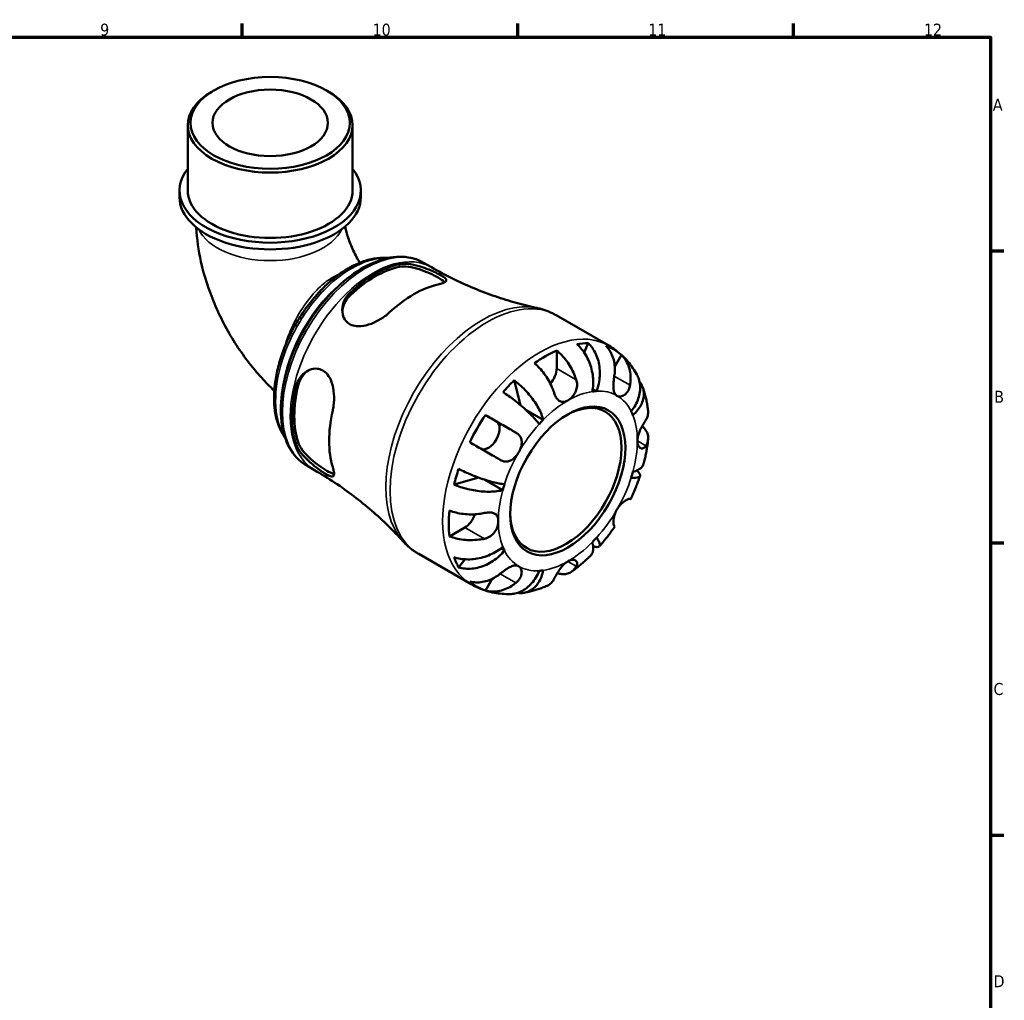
# Model space of a CAD drawing. Header units: millimetres. Extents: x 0 to 902, y -199 to 594.
# Tile 5 of 5: x 574 to 825, y 329 to 578. Entities that reach past the tile are written whole.
import ezdxf

# ---------------------------------------------------------------- set-up
doc = ezdxf.new("R2010")
doc.units = ezdxf.units.MM
for name, color, linetype, lineweight in [('Border (ANSI)', 7, 'Continuous', 70), ('Visible (ANSI)', 7, 'Continuous', 50), ('Visible Narrow (ANSI)', 7, 'Continuous', 35)]:
    doc.layers.add(name, color=color, linetype=linetype, lineweight=lineweight)
doc.styles.add('Note Text (ANSI)', font='tahoma.ttf')

# ---------------------------------------------------------------- blocks, each defined once
blk = doc.blocks.new('Borders Default Border')
at = {"layer": 'Border (ANSI)'}
for p, q in [((630.75, 574), (630.75, 577.45)), ((700.83, 574), (700.83, 577.45)), ((770.92, 574), (770.92, 577.45)), ((821, 519.75), (824.45, 519.75)), ((821, 445.5), (824.45, 445.5)), ((821, 371.25), (824.45, 371.25))]:
    blk.add_line(p, q, dxfattribs=at)
at = {"layer": 'Border (ANSI)', "flags": 128}
blk.add_lwpolyline([(20, 20), (20, 574), (821, 574), (821, 20), (20, 20)], dxfattribs=at)
at = {"layer": 'Border (ANSI)', "color": 230, "true_color": 0xff0080, "attachment_point": 7, "style": 'Note Text (ANSI)'}
for s, insert, char_height in [('9', (594.7, 574.34), 3.05), ('10', (663.96, 574.34), 3.048), ('11', (734.04, 574.4), 3.048), ('12', (804.13, 574.4), 3.048), ('A', (821.63, 555.35), 3.05), ('B', (821.99, 481.1), 3.05), ('C', (821.8, 406.8), 3.05), ('D', (821.81, 332.6), 3.05)]:
    blk.add_mtext(s, dxfattribs=dict(at, insert=insert, char_height=char_height))

msp = doc.modelspace()

# ---------------------------------------------------------------- linework, layer by layer
at = {"layer": 'Visible (ANSI)'}
for p, q in [((623.537, 560.452), (623.04, 560.164)), ((652.292, 560.452), (652.789, 560.164)), ((616.96, 535.068), (616.96, 551.664)), ((658.87, 535.068), (658.87, 551.664)), ((614.864, 533.351), (614.864, 535.068)), ((660.965, 533.351), (660.965, 535.068)), ((676.891, 516.704), (678.913, 515.539)), ((710.595, 503.353), (723.97, 495.651)), ((718.734, 496.288), (717.771, 493.844)), ((710.747, 494.395), (710.747, 489.844)), ((727.202, 493.281), (725.508, 490.347)), ((699.938, 486.821), (701.561, 480.498)), ((720.859, 484.066), (719.922, 484.606)), ((707.336, 476.779), (702.865, 479.354)), ((692.635, 478), (695.418, 476.385)), ((647.199, 465.142), (649.221, 463.977)), ((690.965, 462.08), (684.643, 460.33)), ((697.035, 458.937), (692.466, 461.568)), ((687.412, 449.427), (683.476, 447.16)), ((697.468, 443.551), (696.528, 444.093)), ((675.663, 442.692), (689.038, 434.99)), ((687.462, 441.342), (685.817, 439.274)), ((694.344, 436.37), (692.635, 433.409))]:
    msp.add_line(p, q, dxfattribs=at)
for centre, major_axis, ratio in [((637.915, 552.236), (-20.255, 0), 0.5758617), ((637.915, 552.236), (-14.668, 0), 0.5758617), ((713.575, 461.248), (-10.33, -17.938), 0.5780931)]:
    msp.add_ellipse(centre, major_axis=major_axis, ratio=ratio, dxfattribs=at)
for centre, major_axis, ratio, start_param, end_param in [((637.915, 551.664), (-20.955, 0), 0.5758617, 5.5016397, 10.2063236), ((637.915, 535.068), (-23.05, 0), 0.5758617, 5.8534856, 9.8544776), ((637.915, 533.351), (-23.05, 0), 0.5758617, 0, 3.1415927), ((637.915, 535.068), (-20.955, 0), 0.5758617, 0, 3.1415927), ((664.52, 489.498), (14.847, 25.782), 0.5780931, 0.4831869, 1.083742), ((664.52, 489.498), (14.447, 25.088), 0.5780931, 0.4746049, 1.092324), ((674.419, 483.797), (-15.189, -26.376), 0.5780931, 3.6317407, 4.2183735), ((707.918, 464.506), (17.365, 30.155), 0.5780931, 0.328385, 0.4531457), ((707.918, 464.506), (17.365, 30.155), 0.5780931, 0.6682605, 0.8986684), ((707.918, 464.506), (17.365, 30.155), 0.5780931, 6.1660477, 6.3964555), ((707.918, 488.215), (-1.996, -3.466), 0.5780931, 1.2293367, 2.3542608), ((707.918, 464.506), (17.365, 30.155), 0.5780931, 1.1137832, 1.2385439), ((664.52, 489.498), (14.847, 25.782), 0.5780931, 2.0539833, 2.6545383), ((664.52, 489.498), (14.447, 25.088), 0.5780931, 2.0454012, 2.6631203), ((713.575, 461.248), (12.476, 21.665), 0.5780931, 0.3587599, 0.4227708), ((713.08, 461.533), (9.981, 17.332), 0.5780931, 2.3715442, 7.0532338), ((674.419, 483.797), (-15.189, -26.376), 0.5780931, 5.202537, 5.7891699), ((713.575, 461.248), (12.476, 21.665), 0.5780931, 5.8565471, 5.920558), ((707.918, 464.506), (17.365, 30.155), 0.5780931, 1.4536587, 1.6840665), ((693.418, 472.921), (1.996, 3.466), 0.5780931, 3.2060129, 6.2812516), ((713.575, 461.248), (-12.476, -21.665), 0.5780931, 4.2857507, 4.3497617), ((707.918, 464.506), (17.365, 30.155), 0.5780931, 1.8991814, 2.023942), ((713.575, 461.248), (12.476, 21.665), 0.5780931, 5.0711489, 5.1351598), ((713.575, 461.248), (-12.476, -21.665), 0.5780931, 5.0711489, 5.1351598), ((707.918, 464.506), (17.365, 30.155), 0.5780931, 2.2390569, 2.4694647), ((687.412, 452.697), (-1.996, -3.466), 0.5780931, 0.7834645, 1.9156896), ((713.575, 461.248), (12.476, 21.665), 0.5780931, 4.2857507, 4.3497617), ((713.575, 461.248), (-12.476, -21.665), 0.5780931, 5.8565471, 5.920558), ((707.918, 464.506), (-17.365, -30.155), 0.5780931, 5.8261722, 5.9509328), ((713.575, 461.248), (-12.476, -21.665), 0.5780931, 0.3587599, 0.4227708), ((707.918, 464.506), (-17.365, -30.155), 0.5780931, 6.1660477, 6.3964555)]:
    msp.add_ellipse(centre, major_axis=major_axis, ratio=ratio, start_param=start_param, end_param=end_param, dxfattribs=at)
for points, knots in [([(619.118, 525.667), (619.27, 522.726), (619.687, 519.824), (621.128, 513.331), (622.287, 509.769), (625.197, 502.868), (626.949, 499.53), (630.971, 493.195), (633.241, 490.197), (636.776, 486.303), (637.843, 485.211), (638.951, 484.164)], [3.2030154, 3.2030154, 3.2030154, 3.2030154, 3.4276227, 3.4276227, 3.7136527, 3.7136527, 3.9996827, 3.9996827, 4.2857127, 4.2857127, 4.40275, 4.40275, 4.40275, 4.40275]), ([(656.992, 525.9), (657.09, 525.349), (657.226, 524.743), (657.666, 523.147), (658.02, 522.115), (658.927, 519.945), (659.489, 518.805), (660.315, 517.37), (660.514, 517.039), (660.719, 516.712)], [3.36702371, 3.36702371, 3.36702371, 3.36702371, 3.50399968, 3.50399968, 3.70785997, 3.70785997, 3.92461994, 3.92461994, 3.99068714, 3.99068714, 3.99068714, 3.99068714]), ([(676.891, 516.704), (675.298, 517.621), (673.473, 518.125), (669.506, 518.288), (667.353, 517.908), (662.888, 516.283), (660.569, 514.991), (656.061, 511.637), (653.874, 509.569), (649.857, 504.883), (648.027, 502.268), (644.899, 496.751), (643.6, 493.85), (641.659, 488.037), (641.019, 485.127), (640.475, 479.571), (640.575, 476.927), (641.545, 472.188), (642.411, 470.085), (644.622, 467.034), (645.821, 465.935), (647.199, 465.142)], [5.4997209, 5.4997209, 5.4997209, 5.4997209, 5.7929356, 5.7929356, 6.1019464, 6.1019464, 6.4276795, 6.4276795, 6.7555425, 6.7555425, 7.0820997, 7.0820997, 7.4080963, 7.4080963, 7.7347334, 7.7347334, 8.0626536, 8.0626536, 8.3877728, 8.3877728, 8.6413135, 8.6413135, 8.6413135, 8.6413135]), ([(667.994, 517.912), (667.747, 517.937), (667.498, 517.955), (666.309, 518.005), (665.345, 517.937), (663.352, 517.596), (662.322, 517.314), (660.231, 516.542), (659.171, 516.047), (657.055, 514.861), (656.001, 514.168), (653.927, 512.606), (652.908, 511.737), (650.932, 509.848), (649.974, 508.828), (648.143, 506.666), (647.27, 505.524), (645.625, 503.145), (644.855, 501.908), (643.436, 499.37), (642.787, 498.069), (641.626, 495.434), (641.114, 494.1), (640.241, 491.43), (639.88, 490.094), (639.319, 487.452), (639.12, 486.146), (638.891, 483.596), (638.862, 482.351), (638.979, 479.958), (639.125, 478.809), (639.594, 476.642), (639.915, 475.624), (640.7, 473.814), (641.149, 473.011), (641.671, 472.282)], [7.3231321, 7.3231321, 7.3231321, 7.3231321, 7.3643404, 7.3643404, 7.5183556, 7.5183556, 7.6780504, 7.6780504, 7.841079, 7.841079, 8.0053, 8.0053, 8.1695694, 8.1695694, 8.3335172, 8.3335172, 8.4971025, 8.4971025, 8.6604576, 8.6604576, 8.8237292, 8.8237292, 8.9871151, 8.9871151, 9.1507581, 9.1507581, 9.3147719, 9.3147719, 9.4791153, 9.4791153, 9.6432868, 9.6432868, 9.8059087, 9.8059087, 9.9547504, 9.9547504, 9.9547504, 9.9547504]), ([(670.742, 516.316), (670.946, 516.36), (671.162, 516.393), (672.062, 516.48), (672.819, 516.443), (674.549, 516.177), (675.537, 515.92), (677.299, 515.335), (678.07, 515.036), (679.375, 514.48), (679.912, 514.232), (680.88, 513.753), (681.295, 513.529), (682.07, 513.058), (682.369, 512.83), (682.745, 512.368), (682.742, 512.15), (682.347, 511.755), (681.975, 511.577), (681.198, 511.337), (680.934, 511.267), (680.642, 511.201)], [-2.4596733, -2.4596733, -2.4596733, -2.4596733, -2.3687682, -2.3687682, -2.0987401, -2.0987401, -1.7859063, -1.7859063, -1.5384941, -1.5384941, -1.3426217, -1.3426217, -1.1452716, -1.1452716, -0.8922041, -0.8922041, -0.5721176, -0.5721176, -0.2699911, -0.2699911, -0.1397069, -0.1397069, -0.1397069, -0.1397069]), ([(670.742, 515.629), (671.39, 515.763), (672.203, 515.781), (673.967, 515.567), (674.919, 515.337), (676.648, 514.785), (677.547, 514.434), (679.23, 513.678), (680.015, 513.274), (681.269, 512.552), (681.8, 512.198), (682.201, 511.846), (682.247, 511.803), (682.289, 511.761)], [1.0675701, 1.0675701, 1.0675701, 1.0675701, 1.3561235, 1.3561235, 1.6446769, 1.6446769, 1.9107173, 1.9107173, 2.1767577, 2.1767577, 2.4427981, 2.4427981, 2.480216, 2.480216, 2.480216, 2.480216]), ([(678.913, 515.539), (680.657, 514.535), (682.432, 513.588), (686.02, 511.817), (687.832, 510.993), (691.466, 509.479), (693.287, 508.788), (696.909, 507.539), (698.71, 506.982), (702.265, 505.998), (704.018, 505.571), (705.737, 505.206)], [5.49972085, 5.49972085, 5.49972085, 5.49972085, 5.53673235, 5.53673235, 5.57374384, 5.57374384, 5.61075534, 5.61075534, 5.64776683, 5.64776683, 5.68477832, 5.68477832, 5.68477832, 5.68477832]), ([(668.197, 504.034), (667.936, 503.792), (667.656, 503.556), (666.633, 502.761), (665.822, 502.245), (664.093, 501.36), (663.173, 500.998), (661.439, 500.575), (660.625, 500.489), (659.29, 500.619), (658.756, 500.765), (657.832, 501.242), (657.448, 501.555), (656.76, 502.406), (656.504, 502.963), (656.193, 504.325), (656.211, 505.148), (656.603, 506.79), (656.994, 507.609), (657.778, 508.624), (658.026, 508.896), (658.297, 509.149)], [-2.4790192, -2.4790192, -2.4790192, -2.4790192, -2.3627081, -2.3627081, -2.0765821, -2.0765821, -1.7793934, -1.7793934, -1.5106282, -1.5106282, -1.3077881, -1.3077881, -1.1151315, -1.1151315, -0.8806036, -0.8806036, -0.5856229, -0.5856229, -0.2787648, -0.2787648, -0.1576809, -0.1576809, -0.1576809, -0.1576809]), ([(656.261, 504.28), (656.308, 504.933), (656.47, 505.618), (657.105, 507.087), (657.649, 507.85), (658.297, 508.462)], [0.59147282, 0.59147282, 0.59147282, 0.59147282, 0.82063425, 0.82063425, 1.10918766, 1.10918766, 1.10918766, 1.10918766]), ([(710.595, 503.353), (710.292, 503.527), (709.984, 503.692), (709.358, 504.001), (709.041, 504.145), (708.397, 504.413), (708.071, 504.537), (707.414, 504.764), (707.081, 504.867), (706.412, 505.052), (706.075, 505.134), (705.737, 505.206)], [5.49972085, 5.49972085, 5.49972085, 5.49972085, 5.53673235, 5.53673235, 5.57374384, 5.57374384, 5.61075534, 5.61075534, 5.64776683, 5.64776683, 5.68477832, 5.68477832, 5.68477832, 5.68477832]), ([(719.814, 483.965), (719.924, 484.52), (720.001, 485.151), (720.05, 486.445), (720.022, 487.109), (719.89, 488.326), (719.774, 488.991), (719.444, 490.299), (719.229, 490.942), (718.767, 492.079), (718.476, 492.678), (717.818, 493.803), (717.45, 494.328), (716.737, 495.203), (716.329, 495.634), (715.899, 496.013)], [4.4593823, 4.4593823, 4.4593823, 4.4593823, 4.6457401, 4.6457401, 4.832098, 4.832098, 5.0177489, 5.0177489, 5.2033998, 5.2033998, 5.388581, 5.388581, 5.5737621, 5.5737621, 5.753847, 5.753847, 5.753847, 5.753847]), ([(718.734, 496.288), (719.14, 495.907), (719.512, 495.472), (720.14, 494.589), (720.45, 494.058), (720.973, 492.92), (721.184, 492.313), (721.487, 491.161), (721.607, 490.509), (721.734, 489.181), (721.74, 488.505), (721.664, 487.268), (721.573, 486.593), (721.283, 485.275), (721.082, 484.632), (720.859, 484.066)], [0.1897184, 0.1897184, 0.1897184, 0.1897184, 0.3698032, 0.3698032, 0.5549844, 0.5549844, 0.7401655, 0.7401655, 0.9258164, 0.9258164, 1.1114673, 1.1114673, 1.2978252, 1.2978252, 1.484183, 1.484183, 1.484183, 1.484183]), ([(731.133, 488.288), (730.807, 488.875), (730.45, 489.45), (729.673, 490.57), (729.254, 491.115), (728.352, 492.163), (727.87, 492.666), (726.848, 493.62), (726.307, 494.071), (725.175, 494.91), (724.583, 495.298), (723.97, 495.651)], [5.16582844, 5.16582844, 5.16582844, 5.16582844, 5.23260693, 5.23260693, 5.29938541, 5.29938541, 5.36616389, 5.36616389, 5.43294237, 5.43294237, 5.49972085, 5.49972085, 5.49972085, 5.49972085]), ([(710.747, 494.395), (711.199, 494.028), (711.64, 493.612), (712.434, 492.773), (712.858, 492.271), (713.648, 491.203), (714.015, 490.636), (714.633, 489.562), (714.941, 488.957), (715.405, 487.883), (715.58, 487.419), (715.725, 486.977)], [0.18972425, 0.18972425, 0.18972425, 0.18972425, 0.36926522, 0.36926522, 0.55452014, 0.55452014, 0.73977506, 0.73977506, 0.92607912, 0.92607912, 1.06568045, 1.06568045, 1.06568045, 1.06568045]), ([(725.397, 487.915), (725.471, 488.378), (725.518, 488.864), (725.547, 489.985), (725.502, 490.616), (725.323, 491.732), (725.173, 492.32), (724.758, 493.425), (724.492, 493.942), (723.931, 494.804), (723.588, 495.229), (723.202, 495.603)], [4.90264375, 4.90264375, 4.90264375, 4.90264375, 5.04224508, 5.04224508, 5.22854914, 5.22854914, 5.41380406, 5.41380406, 5.59905898, 5.59905898, 5.77859995, 5.77859995, 5.77859995, 5.77859995]), ([(727.202, 493.281), (727.588, 492.907), (727.931, 492.482), (728.492, 491.621), (728.758, 491.104), (729.173, 489.999), (729.323, 489.411), (729.502, 488.295), (729.547, 487.664), (729.518, 486.543), (729.471, 486.056), (729.397, 485.593)], [0.18972425, 0.18972425, 0.18972425, 0.18972425, 0.36926522, 0.36926522, 0.55452014, 0.55452014, 0.73977506, 0.73977506, 0.92607912, 0.92607912, 1.06568045, 1.06568045, 1.06568045, 1.06568045]), ([(710.068, 483.719), (709.923, 484.161), (709.748, 484.626), (709.284, 485.699), (708.977, 486.305), (708.359, 487.378), (707.992, 487.945), (707.201, 489.014), (706.777, 489.516), (705.983, 490.354), (705.542, 490.77), (705.09, 491.138)], [4.90264375, 4.90264375, 4.90264375, 4.90264375, 5.04224508, 5.04224508, 5.22854914, 5.22854914, 5.41380406, 5.41380406, 5.59905898, 5.59905898, 5.77859995, 5.77859995, 5.77859995, 5.77859995]), ([(644.424, 485.12), (644.487, 485.392), (644.566, 485.658), (644.939, 486.684), (645.349, 487.374), (646.443, 488.627), (647.159, 489.15), (648.546, 489.71), (649.191, 489.824), (650.326, 489.735), (650.809, 489.594), (651.709, 489.102), (652.112, 488.757), (652.909, 487.781), (653.257, 487.111), (653.848, 485.437), (654.038, 484.394), (654.185, 482.331), (654.154, 481.311), (653.976, 479.922), (653.905, 479.516), (653.817, 479.127)], [-2.4596733, -2.4596733, -2.4596733, -2.4596733, -2.3687682, -2.3687682, -2.0987401, -2.0987401, -1.7859063, -1.7859063, -1.5384941, -1.5384941, -1.3426217, -1.3426217, -1.1452716, -1.1452716, -0.8922041, -0.8922041, -0.5721176, -0.5721176, -0.2699911, -0.2699911, -0.1397069, -0.1397069, -0.1397069, -0.1397069]), ([(645.018, 485.462), (645.224, 486.33), (645.614, 487.184), (646.573, 488.475), (647.09, 488.962), (647.637, 489.33)], [1.06757005, 1.06757005, 1.06757005, 1.06757005, 1.35612346, 1.35612346, 1.58684111, 1.58684111, 1.58684111, 1.58684111]), ([(729.682, 478.946), (730.061, 479.421), (730.431, 479.966), (731.055, 481.091), (731.308, 481.671), (731.671, 482.742), (731.815, 483.33), (731.97, 484.495), (731.981, 485.071), (731.896, 486.097), (731.794, 486.641), (731.495, 487.557), (731.325, 487.942), (731.133, 488.288)], [4.4593823, 4.4593823, 4.4593823, 4.4593823, 4.6457401, 4.6457401, 4.832098, 4.832098, 5.0177489, 5.0177489, 5.2033998, 5.2033998, 5.388581, 5.388581, 5.5333978, 5.5333978, 5.5333978, 5.5333978]), ([(699.938, 486.821), (700.414, 486.47), (700.892, 486.078), (701.77, 485.299), (702.249, 484.838), (703.173, 483.866), (703.617, 483.355), (704.389, 482.396), (704.789, 481.86), (705.517, 480.781), (705.846, 480.238), (706.383, 479.255), (706.642, 478.724), (707.063, 477.7), (707.226, 477.208), (707.336, 476.779)], [0.1897184, 0.1897184, 0.1897184, 0.1897184, 0.3698032, 0.3698032, 0.5549844, 0.5549844, 0.7401655, 0.7401655, 0.9258164, 0.9258164, 1.1114673, 1.1114673, 1.2978252, 1.2978252, 1.484183, 1.484183, 1.484183, 1.484183]), ([(715.725, 486.977), (715.791, 486.777), (715.842, 486.571), (715.91, 486.165), (715.929, 485.967), (715.939, 485.519), (715.922, 485.27), (715.813, 484.585), (715.674, 484.16), (715.261, 483.317), (714.978, 482.915), (714.321, 482.201), (713.95, 481.903), (713.575, 481.687)], [-0.64798358, -0.64798358, -0.64798358, -0.64798358, -0.58129223, -0.58129223, -0.51957432, -0.51957432, -0.44316993, -0.44316993, -0.3085364, -0.3085364, -0.15881239, -0.15881239, 0, 0, 0, 0]), ([(726.075, 482.899), (725.927, 482.985), (725.796, 483.099), (725.564, 483.39), (725.465, 483.569), (725.282, 484.06), (725.218, 484.391), (725.155, 485.114), (725.154, 485.495), (725.187, 486.173), (725.21, 486.457), (725.269, 487.02), (725.304, 487.296), (725.361, 487.685), (725.378, 487.8), (725.397, 487.915)], [0, 0, 0, 0, 0.08884908, 0.08884908, 0.18379648, 0.18379648, 0.31419699, 0.31419699, 0.43784665, 0.43784665, 0.52411276, 0.52411276, 0.60765264, 0.60765264, 0.6434969, 0.6434969, 0.6434969, 0.6434969]), ([(729.397, 485.593), (729.376, 485.462), (729.35, 485.332), (729.256, 484.948), (729.173, 484.701), (728.962, 484.226), (728.832, 484.001), (728.476, 483.514), (728.235, 483.28), (727.657, 482.885), (727.319, 482.758), (726.655, 482.684), (726.34, 482.746), (726.075, 482.899)], [-0.64434498, -0.64434498, -0.64434498, -0.64434498, -0.60308586, -0.60308586, -0.52007987, -0.52007987, -0.43273909, -0.43273909, -0.31000661, -0.31000661, -0.15868997, -0.15868997, 0, 0, 0, 0]), ([(731.81, 486.466), (731.916, 486.331), (732.013, 486.195), (732.341, 485.686), (732.549, 485.254), (732.828, 484.35), (732.898, 483.878), (732.916, 482.999), (732.866, 482.51), (732.627, 481.532), (732.437, 481.044), (731.988, 480.165), (731.686, 479.693), (730.962, 478.79), (730.541, 478.359), (730.115, 477.987)], [0.3030399, 0.3030399, 0.3030399, 0.3030399, 0.3698032, 0.3698032, 0.5549844, 0.5549844, 0.7401655, 0.7401655, 0.9258164, 0.9258164, 1.1114673, 1.1114673, 1.2978252, 1.2978252, 1.484183, 1.484183, 1.484183, 1.484183]), ([(706.291, 475.677), (706.068, 475.986), (705.782, 476.348), (705.118, 477.117), (704.742, 477.523), (703.996, 478.287), (703.558, 478.714), (702.625, 479.578), (702.131, 480.014), (701.2, 480.805), (700.677, 481.233), (699.617, 482.061), (699.08, 482.462), (698.118, 483.152), (697.604, 483.505), (697.103, 483.832)], [4.4593823, 4.4593823, 4.4593823, 4.4593823, 4.6457401, 4.6457401, 4.832098, 4.832098, 5.0177489, 5.0177489, 5.2033998, 5.2033998, 5.388581, 5.388581, 5.5737621, 5.5737621, 5.753847, 5.753847, 5.753847, 5.753847]), ([(713.575, 481.687), (713.31, 481.534), (713.046, 481.425), (712.498, 481.295), (712.22, 481.289), (711.703, 481.411), (711.467, 481.533), (711.055, 481.876), (710.879, 482.079), (710.616, 482.474), (710.521, 482.64), (710.352, 482.98), (710.278, 483.15), (710.159, 483.455), (710.112, 483.586), (710.068, 483.719)], [0, 0, 0, 0, 0.11274969, 0.11274969, 0.24046199, 0.24046199, 0.3630761, 0.3630761, 0.46982648, 0.46982648, 0.53680834, 0.53680834, 0.59738122, 0.59738122, 0.64072731, 0.64072731, 0.64072731, 0.64072731]), ([(733.983, 479.069), (733.937, 479.473), (733.883, 479.876), (733.756, 480.679), (733.685, 481.08), (733.522, 481.878), (733.432, 482.276), (733.232, 483.069), (733.122, 483.464), (732.883, 484.25), (732.753, 484.641), (732.612, 485.03)], [4.83560922, 4.83560922, 4.83560922, 4.83560922, 4.87762751, 4.87762751, 4.91964579, 4.91964579, 4.96166407, 4.96166407, 5.00368235, 5.00368235, 5.04570064, 5.04570064, 5.04570064, 5.04570064]), ([(733.403, 476.718), (733.568, 476.98), (733.707, 477.262), (733.941, 477.931), (734.004, 478.321), (734.005, 478.806), (733.998, 478.936), (733.983, 479.069)], [4.90264375, 4.90264375, 4.90264375, 4.90264375, 5.04224508, 5.04224508, 5.22854914, 5.22854914, 5.2944972, 5.2944972, 5.2944972, 5.2944972]), ([(692.635, 478), (693.152, 477.702), (693.692, 477.39), (694.72, 476.798), (695.301, 476.462), (696.467, 475.789), (697.051, 475.452), (698.108, 474.841), (698.678, 474.512), (699.635, 473.959), (700.032, 473.729), (700.397, 473.518)], [0.18972425, 0.18972425, 0.18972425, 0.18972425, 0.36926522, 0.36926522, 0.55452014, 0.55452014, 0.73977506, 0.73977506, 0.92607912, 0.92607912, 1.06568045, 1.06568045, 1.06568045, 1.06568045]), ([(731.253, 471.428), (731.253, 471.704), (731.283, 471.997), (731.407, 472.63), (731.504, 472.97), (731.798, 473.791), (732.015, 474.265), (732.401, 475.018), (732.559, 475.305), (732.829, 475.776), (732.942, 475.967), (733.159, 476.326), (733.262, 476.493), (733.372, 476.669), (733.388, 476.694), (733.403, 476.718)], [-2.77804136, -2.77804136, -2.77804136, -2.77804136, -2.67672151, -2.67672151, -2.56558131, -2.56558131, -2.40960112, -2.40960112, -2.30519389, -2.30519389, -2.22617552, -2.22617552, -2.14450488, -2.14450488, -2.1308178, -2.1308178, -2.1308178, -2.1308178]), ([(700.397, 473.518), (700.5, 473.458), (700.6, 473.394), (700.886, 473.187), (701.058, 473.031), (701.364, 472.677), (701.494, 472.478), (701.738, 471.959), (701.821, 471.629), (701.875, 470.845), (701.817, 470.39), (701.55, 469.443), (701.34, 468.961), (701.075, 468.502)], [-0.64434498, -0.64434498, -0.64434498, -0.64434498, -0.60308586, -0.60308586, -0.52007987, -0.52007987, -0.43273909, -0.43273909, -0.31000661, -0.31000661, -0.15868997, -0.15868997, 0, 0, 0, 0]), ([(732.497, 475.189), (732.797, 474.912), (733.052, 474.622), (733.486, 474.016), (733.687, 473.644), (733.947, 472.883), (734.006, 472.494), (734.004, 471.781), (733.941, 471.391), (733.707, 470.722), (733.568, 470.44), (733.403, 470.178)], [0.21289028, 0.21289028, 0.21289028, 0.21289028, 0.36926522, 0.36926522, 0.55452014, 0.55452014, 0.73977506, 0.73977506, 0.92607912, 0.92607912, 1.06568045, 1.06568045, 1.06568045, 1.06568045]), ([(653.817, 464.738), (653.896, 464.482), (653.961, 464.244), (654.138, 463.486), (654.18, 463.075), (654.082, 462.507), (653.935, 462.36), (653.433, 462.352), (653.1, 462.464), (652.318, 462.862), (651.925, 463.094), (651.048, 463.662), (650.584, 463.982), (649.502, 464.776), (648.891, 465.254), (647.554, 466.398), (646.85, 467.074), (645.622, 468.478), (645.108, 469.207), (644.62, 470.192), (644.508, 470.465), (644.424, 470.731)], [-2.4790192, -2.4790192, -2.4790192, -2.4790192, -2.3627081, -2.3627081, -2.0765821, -2.0765821, -1.7793934, -1.7793934, -1.5106282, -1.5106282, -1.3077881, -1.3077881, -1.1151315, -1.1151315, -0.8806036, -0.8806036, -0.5856229, -0.5856229, -0.2787648, -0.2787648, -0.1576809, -0.1576809, -0.1576809, -0.1576809]), ([(654.15, 463.005), (654.09, 463.021), (654.027, 463.04), (653.517, 463.21), (652.943, 463.491), (652.316, 463.852), (651.689, 464.213), (650.947, 464.69), (649.45, 465.768), (648.697, 466.372), (647.354, 467.594), (646.68, 468.305), (645.614, 469.728), (645.224, 470.443), (645.018, 471.073)], [-0.3053447, -0.3053447, -0.3053447, -0.3053447, -0.2660404, -0.2660404, 0, 0, 0, 0.2660404, 0.2660404, 0.5320808, 0.5320808, 0.8206342, 0.8206342, 1.1091877, 1.1091877, 1.1091877, 1.1091877]), ([(696.397, 466.59), (696.032, 466.801), (695.635, 467.031), (694.678, 467.584), (694.108, 467.913), (693.051, 468.523), (692.467, 468.861), (691.301, 469.534), (690.72, 469.87), (689.692, 470.462), (689.152, 470.774), (688.635, 471.072)], [4.90264375, 4.90264375, 4.90264375, 4.90264375, 5.04224508, 5.04224508, 5.22854914, 5.22854914, 5.41380406, 5.41380406, 5.59905898, 5.59905898, 5.77859995, 5.77859995, 5.77859995, 5.77859995]), ([(733.403, 470.178), (733.348, 470.09), (733.289, 470.01), (733.131, 469.822), (733.026, 469.729), (732.796, 469.582), (732.671, 469.534), (732.355, 469.493), (732.167, 469.536), (731.781, 469.777), (731.597, 470.001), (731.328, 470.61), (731.253, 470.997), (731.253, 471.428)], [-0.64008532, -0.64008532, -0.64008532, -0.64008532, -0.59222185, -0.59222185, -0.51595037, -0.51595037, -0.43235608, -0.43235608, -0.30863031, -0.30863031, -0.15844955, -0.15844955, 0, 0, 0, 0]), ([(732.853, 465.604), (732.96, 466.015), (733.061, 466.428), (733.25, 467.253), (733.339, 467.667), (733.504, 468.494), (733.58, 468.908), (733.719, 469.736), (733.782, 470.15), (733.894, 470.979), (733.944, 471.393), (733.987, 471.807)], [4.37306584, 4.37306584, 4.37306584, 4.37306584, 4.41560022, 4.41560022, 4.4581346, 4.4581346, 4.50066899, 4.50066899, 4.54320337, 4.54320337, 4.58573775, 4.58573775, 4.58573775, 4.58573775]), ([(701.075, 468.502), (700.927, 468.246), (700.763, 468), (700.396, 467.522), (700.192, 467.295), (699.676, 466.816), (699.357, 466.591), (698.701, 466.282), (698.371, 466.194), (697.8, 466.158), (697.565, 466.175), (697.108, 466.271), (696.886, 466.346), (696.578, 466.49), (696.487, 466.538), (696.397, 466.59)], [0, 0, 0, 0, 0.08884908, 0.08884908, 0.18379648, 0.18379648, 0.31419699, 0.31419699, 0.43784665, 0.43784665, 0.52411276, 0.52411276, 0.60765264, 0.60765264, 0.6434969, 0.6434969, 0.6434969, 0.6434969]), ([(730.115, 463.56), (730.541, 463.678), (730.962, 463.831), (731.686, 464.19), (731.988, 464.396), (732.437, 464.806), (732.627, 465.048), (732.791, 465.404), (732.827, 465.504), (732.852, 465.604)], [4.45938231, 4.45938231, 4.45938231, 4.45938231, 4.64574015, 4.64574015, 4.83209799, 4.83209799, 5.0177489, 5.0177489, 5.08746099, 5.08746099, 5.08746099, 5.08746099]), ([(671.621, 445.964), (670.443, 447.267), (669.194, 448.57), (666.559, 451.151), (665.173, 452.428), (662.275, 454.935), (660.763, 456.163), (657.629, 458.545), (656.008, 459.7), (652.675, 461.914), (650.964, 462.974), (649.221, 463.977)], [2.17307073, 2.17307073, 2.17307073, 2.17307073, 2.21008222, 2.21008222, 2.24709372, 2.24709372, 2.28410521, 2.28410521, 2.3211167, 2.3211167, 2.3581282, 2.3581282, 2.3581282, 2.3581282]), ([(685.817, 464.283), (686.35, 464.013), (686.913, 463.746), (687.993, 463.258), (688.608, 462.994), (689.856, 462.49), (690.487, 462.251), (691.638, 461.839), (692.263, 461.629), (693.476, 461.252), (694.065, 461.086), (695.098, 460.819), (695.637, 460.695), (696.633, 460.503), (697.09, 460.435), (697.468, 460.395)], [0.1897184, 0.1897184, 0.1897184, 0.1897184, 0.3698032, 0.3698032, 0.5549844, 0.5549844, 0.7401655, 0.7401655, 0.9258164, 0.9258164, 1.1114673, 1.1114673, 1.2978252, 1.2978252, 1.484183, 1.484183, 1.484183, 1.484183]), ([(731.103, 463.907), (731.307, 463.727), (731.489, 463.546), (731.794, 463.175), (731.896, 462.991), (731.981, 462.692), (731.97, 462.548), (731.815, 462.315), (731.671, 462.226), (731.308, 462.107), (731.055, 462.066), (730.431, 462.044), (730.061, 462.062), (729.682, 462.102)], [0.4026033, 0.4026033, 0.4026033, 0.4026033, 0.5549844, 0.5549844, 0.7401655, 0.7401655, 0.9258164, 0.9258164, 1.1114673, 1.1114673, 1.2978252, 1.2978252, 1.484183, 1.484183, 1.484183, 1.484183]), ([(729.534, 456.606), (729.72, 456.993), (729.901, 457.382), (730.253, 458.163), (730.424, 458.555), (730.756, 459.343), (730.917, 459.738), (731.228, 460.532), (731.378, 460.93), (731.668, 461.729), (731.807, 462.13), (731.941, 462.531)], [4.05717495, 4.05717495, 4.05717495, 4.05717495, 4.09909647, 4.09909647, 4.141018, 4.141018, 4.18293952, 4.18293952, 4.22486105, 4.22486105, 4.26678257, 4.26678257, 4.26678257, 4.26678257]), ([(697.035, 458.937), (696.61, 458.819), (696.102, 458.715), (695.006, 458.571), (694.418, 458.53), (693.298, 458.506), (692.664, 458.52), (691.366, 458.612), (690.702, 458.69), (689.486, 458.879), (688.822, 459.008), (687.518, 459.322), (686.879, 459.506), (685.764, 459.876), (685.186, 460.093), (684.643, 460.33)], [4.4593823, 4.4593823, 4.4593823, 4.4593823, 4.6457401, 4.6457401, 4.832098, 4.832098, 5.0177489, 5.0177489, 5.2033998, 5.2033998, 5.388581, 5.388581, 5.5737621, 5.5737621, 5.753847, 5.753847, 5.753847, 5.753847]), ([(726.075, 453.994), (726.223, 454.251), (726.388, 454.497), (726.753, 454.976), (726.954, 455.205), (727.443, 455.699), (727.733, 455.941), (728.267, 456.32), (728.507, 456.46), (728.858, 456.623), (728.983, 456.668), (729.189, 456.718), (729.27, 456.723), (729.356, 456.707), (729.378, 456.699), (729.397, 456.689)], [0, 0, 0, 0, 0.08884908, 0.08884908, 0.18379648, 0.18379648, 0.31419699, 0.31419699, 0.43784665, 0.43784665, 0.52411276, 0.52411276, 0.60765264, 0.60765264, 0.6434969, 0.6434969, 0.6434969, 0.6434969]), ([(729.397, 456.689), (729.471, 456.645), (729.518, 456.617), (729.547, 456.598), (729.502, 456.623), (729.395, 456.683), (729.375, 456.694), (729.353, 456.707)], [4.90264375, 4.90264375, 4.90264375, 4.90264375, 5.04224508, 5.04224508, 5.22854914, 5.22854914, 5.26459478, 5.26459478, 5.26459478, 5.26459478]), ([(683.476, 453.701), (684.02, 453.494), (684.601, 453.32), (685.725, 453.053), (686.372, 452.937), (687.693, 452.787), (688.368, 452.753), (689.606, 452.755), (690.285, 452.791), (691.446, 452.926), (691.935, 453.006), (692.391, 453.101)], [0.18972425, 0.18972425, 0.18972425, 0.18972425, 0.36926522, 0.36926522, 0.55452014, 0.55452014, 0.73977506, 0.73977506, 0.92607912, 0.92607912, 1.06568045, 1.06568045, 1.06568045, 1.06568045]), ([(692.391, 453.101), (692.543, 453.132), (692.694, 453.159), (693.08, 453.216), (693.311, 453.237), (693.775, 453.249), (694.005, 453.236), (694.535, 453.154), (694.811, 453.06), (695.324, 452.746), (695.533, 452.507), (695.825, 451.885), (695.898, 451.5), (695.898, 451.069)], [-0.64008532, -0.64008532, -0.64008532, -0.64008532, -0.59222185, -0.59222185, -0.51595037, -0.51595037, -0.43235608, -0.43235608, -0.30863031, -0.30863031, -0.15844955, -0.15844955, 0, 0, 0, 0]), ([(725.397, 449.76), (725.376, 449.773), (725.356, 449.791), (725.298, 449.867), (725.263, 449.943), (725.205, 450.155), (725.183, 450.292), (725.153, 450.687), (725.156, 450.967), (725.229, 451.678), (725.314, 452.118), (725.603, 453.052), (725.811, 453.536), (726.075, 453.994)], [-0.64434498, -0.64434498, -0.64434498, -0.64434498, -0.60308586, -0.60308586, -0.52007987, -0.52007987, -0.43273909, -0.43273909, -0.31000661, -0.31000661, -0.15868997, -0.15868997, 0, 0, 0, 0]), ([(695.898, 451.069), (695.898, 450.792), (695.868, 450.5), (695.74, 449.869), (695.637, 449.532), (695.298, 448.737), (695.028, 448.294), (694.458, 447.646), (694.202, 447.416), (693.71, 447.072), (693.487, 446.946), (693.016, 446.733), (692.769, 446.649), (692.475, 446.579), (692.433, 446.569), (692.391, 446.56)], [-2.77804136, -2.77804136, -2.77804136, -2.77804136, -2.67672151, -2.67672151, -2.56558131, -2.56558131, -2.40960112, -2.40960112, -2.30519389, -2.30519389, -2.22617552, -2.22617552, -2.14450488, -2.14450488, -2.1308178, -2.1308178, -2.1308178, -2.1308178]), ([(721.607, 444.632), (721.888, 444.949), (722.165, 445.27), (722.712, 445.92), (722.981, 446.249), (723.513, 446.915), (723.775, 447.252), (724.291, 447.933), (724.546, 448.277), (725.046, 448.972), (725.292, 449.324), (725.534, 449.678)], [3.58721372, 3.58721372, 3.58721372, 3.58721372, 3.62913397, 3.62913397, 3.67105421, 3.67105421, 3.71297446, 3.71297446, 3.7548947, 3.7548947, 3.79681495, 3.79681495, 3.79681495, 3.79681495]), ([(725.534, 449.678), (725.534, 449.678), (725.533, 449.679), (725.518, 449.689), (725.471, 449.717), (725.397, 449.76)], [0.89843989, 0.89843989, 0.89843989, 0.89843989, 0.92607912, 0.92607912, 1.06568045, 1.06568045, 1.06568045, 1.06568045]), ([(671.621, 445.964), (671.853, 445.707), (672.094, 445.457), (672.59, 444.971), (672.846, 444.736), (673.372, 444.281), (673.643, 444.061), (674.197, 443.639), (674.482, 443.437), (675.063, 443.051), (675.36, 442.867), (675.663, 442.692)], [2.17307073, 2.17307073, 2.17307073, 2.17307073, 2.21008222, 2.21008222, 2.24709372, 2.24709372, 2.28410521, 2.28410521, 2.3211167, 2.3211167, 2.3581282, 2.3581282, 2.3581282, 2.3581282]), ([(692.391, 446.56), (691.935, 446.465), (691.446, 446.385), (690.285, 446.251), (689.606, 446.214), (688.368, 446.213), (687.693, 446.247), (686.372, 446.397), (685.725, 446.512), (684.601, 446.78), (684.02, 446.953), (683.476, 447.16)], [4.90264375, 4.90264375, 4.90264375, 4.90264375, 5.04224508, 5.04224508, 5.22854914, 5.22854914, 5.41380406, 5.41380406, 5.59905898, 5.59905898, 5.77859995, 5.77859995, 5.77859995, 5.77859995]), ([(719.401, 442.308), (719.476, 442.381), (719.546, 442.463), (719.774, 442.787), (719.89, 443.074), (720.022, 443.671), (720.05, 444.037), (720.001, 444.846), (719.924, 445.289), (719.814, 445.718)], [0.85526472, 0.85526472, 0.85526472, 0.85526472, 0.92581641, 0.92581641, 1.11146732, 1.11146732, 1.29782516, 1.29782516, 1.484183, 1.484183, 1.484183, 1.484183]), ([(720.859, 446.82), (721.082, 446.511), (721.283, 446.198), (721.573, 445.644), (721.664, 445.403), (721.74, 445.025), (721.734, 444.854), (721.607, 444.6), (721.487, 444.517), (721.184, 444.437), (720.973, 444.432), (720.502, 444.507), (720.26, 444.57), (720.009, 444.652)], [4.4593823, 4.4593823, 4.4593823, 4.4593823, 4.6457401, 4.6457401, 4.832098, 4.832098, 5.0177489, 5.0177489, 5.2033998, 5.2033998, 5.388581, 5.388581, 5.5372074, 5.5372074, 5.5372074, 5.5372074]), ([(684.643, 441.875), (685.186, 441.693), (685.764, 441.556), (686.879, 441.377), (687.518, 441.322), (688.822, 441.315), (689.486, 441.364), (690.702, 441.532), (691.366, 441.668), (692.664, 442.035), (693.298, 442.267), (694.418, 442.761), (695.006, 443.068), (696.102, 443.757), (696.61, 444.138), (697.035, 444.51)], [0.1897184, 0.1897184, 0.1897184, 0.1897184, 0.3698032, 0.3698032, 0.5549844, 0.5549844, 0.7401655, 0.7401655, 0.9258164, 0.9258164, 1.1114673, 1.1114673, 1.2978252, 1.2978252, 1.484183, 1.484183, 1.484183, 1.484183]), ([(697.468, 443.551), (697.09, 443.075), (696.633, 442.581), (695.637, 441.67), (695.098, 441.255), (694.065, 440.57), (693.476, 440.237), (692.263, 439.682), (691.638, 439.46), (690.487, 439.145), (689.856, 439.024), (688.608, 438.906), (687.993, 438.909), (686.913, 439.01), (686.35, 439.114), (685.817, 439.274)], [4.4593823, 4.4593823, 4.4593823, 4.4593823, 4.6457401, 4.6457401, 4.832098, 4.832098, 5.0177489, 5.0177489, 5.2033998, 5.2033998, 5.388581, 5.388581, 5.5737621, 5.5737621, 5.753847, 5.753847, 5.753847, 5.753847]), ([(710.068, 436.302), (710.117, 436.393), (710.169, 436.491), (710.313, 436.758), (710.41, 436.935), (710.632, 437.329), (710.757, 437.546), (711.093, 438.105), (711.311, 438.449), (711.838, 439.199), (712.149, 439.59), (712.833, 440.295), (713.202, 440.595), (713.575, 440.81)], [-0.64008532, -0.64008532, -0.64008532, -0.64008532, -0.59222185, -0.59222185, -0.51595037, -0.51595037, -0.43235608, -0.43235608, -0.30863031, -0.30863031, -0.15844955, -0.15844955, 0, 0, 0, 0]), ([(713.575, 440.81), (713.814, 440.947), (714.052, 441.049), (714.535, 441.185), (714.775, 441.21), (715.293, 441.168), (715.542, 441.061), (715.818, 440.773), (715.889, 440.631), (715.941, 440.348), (715.939, 440.217), (715.888, 439.936), (715.837, 439.787), (715.752, 439.61), (715.739, 439.585), (715.725, 439.559)], [-2.77804136, -2.77804136, -2.77804136, -2.77804136, -2.67672151, -2.67672151, -2.56558131, -2.56558131, -2.40960112, -2.40960112, -2.30519389, -2.30519389, -2.22617552, -2.22617552, -2.14450488, -2.14450488, -2.1308178, -2.1308178, -2.1308178, -2.1308178]), ([(714.596, 438.227), (714.933, 438.471), (715.267, 438.721), (715.928, 439.232), (716.255, 439.494), (716.903, 440.028), (717.224, 440.3), (717.858, 440.856), (718.171, 441.139), (718.792, 441.715), (719.098, 442.009), (719.402, 442.307)], [3.26819882, 3.26819882, 3.26819882, 3.26819882, 3.31073827, 3.31073827, 3.35327773, 3.35327773, 3.39581719, 3.39581719, 3.43835665, 3.43835665, 3.4808961, 3.4808961, 3.4808961, 3.4808961]), ([(696.397, 437.685), (696.5, 437.769), (696.605, 437.853), (696.927, 438.106), (697.148, 438.273), (697.608, 438.606), (697.845, 438.768), (698.416, 439.132), (698.742, 439.316), (699.448, 439.638), (699.812, 439.75), (700.498, 439.812), (700.811, 439.751), (701.075, 439.598)], [-0.64434498, -0.64434498, -0.64434498, -0.64434498, -0.60308586, -0.60308586, -0.52007987, -0.52007987, -0.43273909, -0.43273909, -0.31000661, -0.31000661, -0.15868997, -0.15868997, 0, 0, 0, 0]), ([(698.884, 432.489), (699.29, 432.494), (699.721, 432.54), (700.677, 432.744), (701.2, 432.929), (702.131, 433.37), (702.625, 433.668), (703.558, 434.387), (703.996, 434.807), (704.742, 435.658), (705.118, 436.168), (705.782, 437.272), (706.068, 437.865), (706.291, 438.431)], [0.4060014, 0.4060014, 0.4060014, 0.4060014, 0.5549844, 0.5549844, 0.7401655, 0.7401655, 0.9258164, 0.9258164, 1.1114673, 1.1114673, 1.2978252, 1.2978252, 1.484183, 1.484183, 1.484183, 1.484183]), ([(701.075, 439.598), (701.223, 439.512), (701.355, 439.398), (701.585, 439.108), (701.68, 438.931), (701.837, 438.455), (701.873, 438.14), (701.813, 437.488), (701.724, 437.159), (701.471, 436.608), (701.339, 436.386), (701.028, 435.968), (700.852, 435.773), (700.573, 435.513), (700.487, 435.437), (700.397, 435.364)], [0, 0, 0, 0, 0.08884908, 0.08884908, 0.18379648, 0.18379648, 0.31419699, 0.31419699, 0.43784665, 0.43784665, 0.52411276, 0.52411276, 0.60765264, 0.60765264, 0.6434969, 0.6434969, 0.6434969, 0.6434969]), ([(707.336, 438.532), (707.226, 437.977), (707.063, 437.396), (706.642, 436.316), (706.383, 435.817), (705.846, 434.986), (705.517, 434.577), (704.789, 433.878), (704.389, 433.589), (703.617, 433.163), (703.173, 432.987), (702.249, 432.773), (701.77, 432.736), (701.157, 432.764), (700.981, 432.781), (700.802, 432.807)], [4.4593823, 4.4593823, 4.4593823, 4.4593823, 4.6457401, 4.6457401, 4.832098, 4.832098, 5.0177489, 5.0177489, 5.2033998, 5.2033998, 5.388581, 5.388581, 5.5737621, 5.5737621, 5.6438322, 5.6438322, 5.6438322, 5.6438322]), ([(715.725, 439.559), (715.58, 439.284), (715.405, 439.022), (714.941, 438.482), (714.633, 438.231), (714.015, 437.869), (713.648, 437.725), (712.858, 437.567), (712.434, 437.553), (711.69, 437.624), (711.311, 437.699), (710.92, 437.818)], [4.90264375, 4.90264375, 4.90264375, 4.90264375, 5.04224508, 5.04224508, 5.22854914, 5.22854914, 5.41380406, 5.41380406, 5.59905898, 5.59905898, 5.75554697, 5.75554697, 5.75554697, 5.75554697]), ([(688.635, 435.731), (689.152, 435.584), (689.692, 435.501), (690.72, 435.448), (691.301, 435.477), (692.467, 435.671), (693.051, 435.837), (694.108, 436.241), (694.678, 436.518), (695.635, 437.105), (696.032, 437.389), (696.397, 437.685)], [0.18972425, 0.18972425, 0.18972425, 0.18972425, 0.36926522, 0.36926522, 0.55452014, 0.55452014, 0.73977506, 0.73977506, 0.92607912, 0.92607912, 1.06568045, 1.06568045, 1.06568045, 1.06568045]), ([(708.304, 434.609), (708.432, 434.664), (708.553, 434.726), (708.977, 434.973), (709.284, 435.225), (709.748, 435.764), (709.923, 436.027), (710.068, 436.302)], [0.6715267, 0.6715267, 0.6715267, 0.6715267, 0.73977506, 0.73977506, 0.92607912, 0.92607912, 1.06568045, 1.06568045, 1.06568045, 1.06568045]), ([(689.038, 434.99), (689.643, 434.641), (690.269, 434.328), (691.547, 433.774), (692.2, 433.534), (693.522, 433.13), (694.191, 432.965), (695.533, 432.709), (696.207, 432.618), (697.55, 432.503), (698.219, 432.48), (698.884, 432.488)], [2.3581282, 2.3581282, 2.3581282, 2.3581282, 2.42412485, 2.42412485, 2.49012151, 2.49012151, 2.55611816, 2.55611816, 2.62211482, 2.62211482, 2.68811147, 2.68811147, 2.68811147, 2.68811147]), ([(700.397, 435.364), (700.032, 435.068), (699.635, 434.784), (698.678, 434.196), (698.108, 433.92), (697.051, 433.516), (696.467, 433.35), (695.301, 433.156), (694.72, 433.126), (693.692, 433.179), (693.152, 433.263), (692.635, 433.409)], [4.90264375, 4.90264375, 4.90264375, 4.90264375, 5.04224508, 5.04224508, 5.22854914, 5.22854914, 5.41380406, 5.41380406, 5.59905898, 5.59905898, 5.77859995, 5.77859995, 5.77859995, 5.77859995]), ([(702.451, 432.827), (702.858, 432.898), (703.262, 432.98), (704.064, 433.164), (704.461, 433.266), (705.248, 433.488), (705.639, 433.608), (706.412, 433.865), (706.795, 434.002), (707.555, 434.293), (707.931, 434.447), (708.304, 434.608)], [2.80832528, 2.80832528, 2.80832528, 2.80832528, 2.85034676, 2.85034676, 2.89236824, 2.89236824, 2.93438972, 2.93438972, 2.9764112, 2.9764112, 3.01843268, 3.01843268, 3.01843268, 3.01843268])]:
    msp.add_open_spline(points, degree=3, knots=knots, dxfattribs=at)
at = {"layer": 'Visible Narrow (ANSI)'}
for p, q in [((670.742, 515.629), (670.742, 516.316)), ((658.297, 508.462), (658.297, 509.149)), ((715.725, 486.977), (710.747, 489.844)), ((729.397, 485.593), (725.394, 487.898)), ((645.018, 485.462), (644.424, 485.12)), ((700.397, 473.518), (695.418, 476.385)), ((645.018, 471.073), (644.424, 470.731)), ((733.403, 470.178), (731.253, 471.416)), ((692.391, 446.56), (687.412, 449.427)), ((715.725, 439.559), (713.564, 440.803)), ((700.397, 435.364), (696.384, 437.675))]:
    msp.add_line(p, q, dxfattribs=at)
for centre, major_axis, ratio, start_param, end_param in [((637.915, 528.09), (18.86, 0), 0.5758617, 3.4124062, 6.0123717), ((662.045, 490.923), (-14.846, -25.781), 0.5780931, 3.1415927, 6.2831853), ((664.067, 489.758), (14.846, 25.781), 0.5780931, 0, 3.1415927), ((658.566, 514.101), (-0.699, 1.213), 0.5780931, 5.4997209, 6.2831853), ((660.081, 492.054), (-13.624, -23.658), 0.5780931, 4.060376, 5.364402), ((654.352, 513.449), (-0.699, 1.213), 0.5780931, 1.6686354, 1.9655806), ((693.129, 473.023), (-17.466, -30.33), 0.5780931, 3.1415927, 6.2831853), ((691.884, 473.739), (17.354, 30.136), 0.5780931, 0.1850575, 2.9565352), ((706.504, 465.32), (17.466, 30.33), 0.5780931, 0, 3.1415927), ((713.575, 461.248), (-12.476, -21.665), 0.5780931, 3.5643635, 3.9250571), ((713.575, 461.248), (12.476, 21.665), 0.5780931, 6.2812516, 6.6419452), ((713.575, 461.248), (-12.476, -21.665), 0.5780931, 3.9250571, 4.2857507), ((713.575, 461.248), (12.476, 21.665), 0.5780931, 5.920558, 6.2812516), ((713.575, 461.248), (-12.476, -21.665), 0.5780931, 4.3497617, 4.7104553), ((713.575, 461.248), (12.476, 21.665), 0.5780931, 5.4958534, 5.8565471), ((713.575, 461.248), (12.476, 21.665), 0.5780931, 5.1351598, 5.4958534), ((713.575, 461.248), (-12.476, -21.665), 0.5780931, 4.7104553, 5.0711489), ((713.575, 461.248), (12.476, 21.665), 0.5780931, 4.7104553, 5.0711489), ((713.575, 461.248), (-12.476, -21.665), 0.5780931, 5.1351598, 5.4958534), ((713.575, 461.248), (12.476, 21.665), 0.5780931, 4.3497617, 4.7104553), ((713.575, 461.248), (-12.476, -21.665), 0.5780931, 5.4958534, 5.8565471), ((713.575, 461.248), (12.476, 21.665), 0.5780931, 3.9250571, 4.2857507), ((713.575, 461.248), (-12.476, -21.665), 0.5780931, 5.920558, 6.2812516), ((713.575, 461.248), (12.476, 21.665), 0.5780931, 3.5643635, 3.9250571), ((713.575, 461.248), (-12.476, -21.665), 0.5780931, 6.2812516, 6.6419452)]:
    msp.add_ellipse(centre, major_axis=major_axis, ratio=ratio, start_param=start_param, end_param=end_param, dxfattribs=at)
for points, knots in [([(658.566, 515.245), (661.493, 516.931), (664.422, 517.831), (667.264, 517.857), (667.468, 517.853), (667.671, 517.844)], [-7.85398163, -7.85398163, -7.85398163, -7.85398163, -7.39904186, -7.39904186, -7.3633781, -7.3633781, -7.3633781, -7.3633781]), ([(641.562, 472.614), (641.485, 472.736), (641.411, 472.861), (640.059, 475.212), (639.359, 478.101), (639.249, 484.674), (639.847, 488.357), (642.097, 495.372), (643.622, 498.695), (647.51, 505.101), (649.924, 508.144), (654.471, 512.505), (656.517, 514.066), (658.566, 515.245)], [-3.6298185, -3.6298185, -3.6298185, -3.6298185, -3.6045073, -3.6045073, -3.1600048, -3.1600048, -2.7130979, -2.7130979, -2.3158979, -2.3158979, -1.8891482, -1.8891482, -1.5707963, -1.5707963, -1.5707963, -1.5707963]), ([(653.722, 512.928), (652.695, 512.336), (651.668, 511.563), (649.416, 509.49), (648.217, 508.109), (645.84, 504.854), (644.7, 502.935), (642.842, 499.08), (642.106, 497.147), (641.574, 495.241)], [-3.1415927, -3.1415927, -3.1415927, -3.1415927, -2.914176, -2.914176, -2.6235183, -2.6235183, -2.2824495, -2.2824495, -1.9587342, -1.9587342, -1.9587342, -1.9587342])]:
    msp.add_open_spline(points, degree=3, knots=knots, dxfattribs=at)
msp.add_open_spline([(655.477, 513.765), (654.897, 513.545), (654.309, 513.266), (653.722, 512.928)], degree=3, dxfattribs=at)

# ---------------------------------------------------------------- block references
msp.add_blockref('Borders Default Border', (0, 0))

doc.saveas('drawing.dxf')
